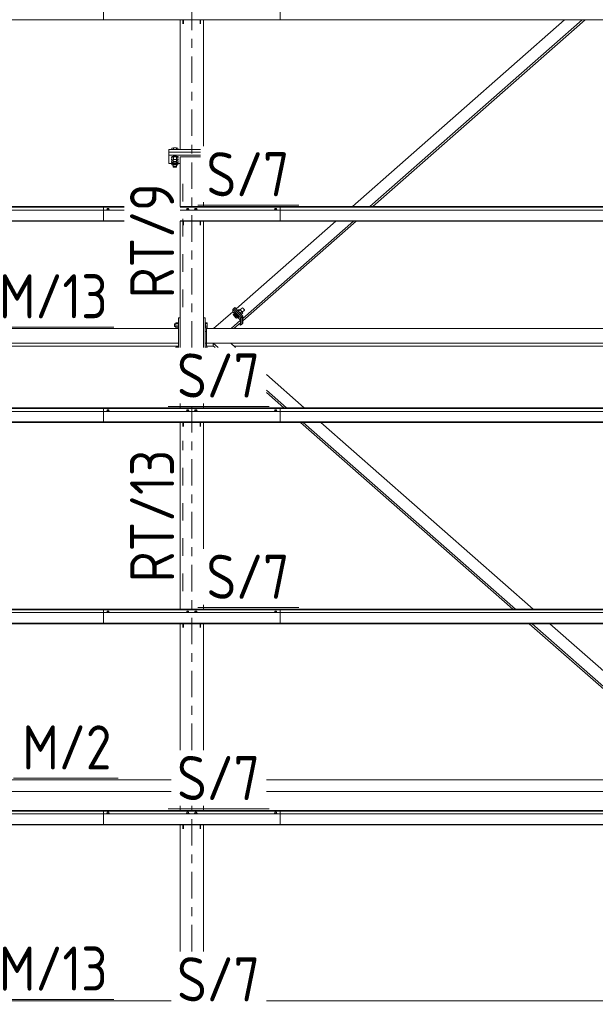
# Model space of a CAD drawing. Header units: millimetres. Extents: x -76 to 1111, y -178 to 661.
# Tile 84 of 91: x 580 to 619, y 452 to 519. Entities that reach past the tile are written whole.
import ezdxf

# ---------------------------------------------------------------- set-up
doc = ezdxf.new("R2010")
doc.units = ezdxf.units.MM
doc.header["$LTSCALE"] = 0.6
for name, pattern in [('XKITLINE00', [0]), ('XKITLINE02', [4, 2, -2]), ('XKITLINE03', [6, 3, -1, 1, -1])]:
    doc.linetypes.add(name, pattern=pattern)
for name, color, linetype, lineweight in [('Bolt', 7, 'Continuous', 0), ('Part', 2, 'Continuous', 0), ('PartMark', 3, 'Continuous', 0), ('S-GRID', 1, 'Continuous', 0)]:
    doc.layers.add(name, color=color, linetype=linetype, lineweight=lineweight)
doc.styles.add('ISOCPEUR', font='ISOCPEUR.TTF')

msp = doc.modelspace()

# ---------------------------------------------------------------- linework, layer by layer
at = {"layer": 'Bolt', "color": 3, "linetype": 'XKITLINE00', "lineweight": 0}
for p, q in [((590.123, 509.827), (590.093, 509.804)), ((590.209, 510.419), (590.105, 510.381)), ((590.105, 510.31), (590.105, 510.381)), ((590.203, 509.844), (590.123, 509.827)), ((590.313, 509.85), (590.203, 509.844)), ((590.209, 510.31), (590.209, 510.419)), ((590.417, 510.419), (590.209, 510.419)), ((590.423, 509.844), (590.313, 509.85)), ((590.417, 510.31), (590.417, 510.419)), ((590.521, 510.381), (590.417, 510.419)), ((590.504, 509.827), (590.423, 509.844)), ((590.533, 509.804), (590.504, 509.827)), ((590.521, 510.31), (590.521, 510.381)), ((590.093, 509.765), (590.093, 509.804)), ((590.093, 509.765), (590.123, 509.788)), ((590.105, 509.756), (590.093, 509.765)), ((590.093, 509.638), (590.105, 509.647)), ((590.093, 509.599), (590.093, 509.638)), ((590.093, 509.599), (590.105, 509.608)), ((590.105, 509.589), (590.093, 509.599)), ((590.093, 509.471), (590.105, 509.481)), ((590.093, 509.432), (590.093, 509.471)), ((590.093, 509.432), (590.105, 509.442)), ((590.105, 509.423), (590.093, 509.432)), ((590.209, 509.802), (590.105, 509.765)), ((590.105, 509.765), (590.105, 509.247)), ((590.105, 509.579), (590.209, 509.617)), ((590.105, 509.579), (590.193, 509.548)), ((590.105, 509.413), (590.2, 509.447)), ((590.105, 509.413), (590.193, 509.381)), ((590.105, 509.247), (590.2, 509.281)), ((590.105, 509.247), (590.193, 509.215)), ((590.123, 509.788), (590.203, 509.805)), ((590.193, 509.452), (590.193, 509.579)), ((590.193, 509.452), (590.209, 509.464)), ((590.209, 509.439), (590.193, 509.452)), ((590.193, 509.286), (590.193, 509.413)), ((590.193, 509.286), (590.209, 509.298)), ((590.209, 509.273), (590.193, 509.286)), ((590.193, 509.119), (590.193, 509.247)), ((590.203, 509.805), (590.313, 509.811)), ((590.209, 509.617), (590.209, 509.802)), ((590.417, 509.802), (590.209, 509.802)), ((590.209, 509.617), (590.417, 509.617)), ((590.209, 509.464), (590.253, 509.474)), ((590.253, 509.43), (590.209, 509.439)), ((590.209, 509.298), (590.253, 509.307)), ((590.253, 509.264), (590.209, 509.273)), ((590.253, 509.474), (590.313, 509.477)), ((590.313, 509.427), (590.253, 509.43)), ((590.253, 509.307), (590.313, 509.311)), ((590.313, 509.261), (590.253, 509.264)), ((590.253, 509.141), (590.313, 509.144)), ((590.313, 509.811), (590.423, 509.805)), ((590.313, 509.477), (590.373, 509.474)), ((590.373, 509.43), (590.313, 509.427)), ((590.313, 509.311), (590.373, 509.307)), ((590.373, 509.264), (590.313, 509.261)), ((590.313, 509.144), (590.373, 509.141)), ((590.373, 509.474), (590.417, 509.464)), ((590.417, 509.439), (590.373, 509.43)), ((590.373, 509.307), (590.417, 509.298)), ((590.417, 509.273), (590.373, 509.264)), ((590.417, 509.617), (590.417, 509.802)), ((590.521, 509.765), (590.417, 509.802)), ((590.521, 509.579), (590.417, 509.617)), ((590.417, 509.464), (590.433, 509.452)), ((590.433, 509.452), (590.417, 509.439)), ((590.417, 509.298), (590.433, 509.286)), ((590.433, 509.286), (590.417, 509.273)), ((590.423, 509.805), (590.504, 509.788)), ((590.521, 509.413), (590.427, 509.447)), ((590.521, 509.247), (590.427, 509.281)), ((590.433, 509.452), (590.433, 509.579)), ((590.433, 509.548), (590.521, 509.579)), ((590.433, 509.286), (590.433, 509.413)), ((590.433, 509.381), (590.521, 509.413)), ((590.433, 509.119), (590.433, 509.247)), ((590.433, 509.215), (590.521, 509.247)), ((590.504, 509.788), (590.533, 509.765)), ((590.533, 509.765), (590.521, 509.756)), ((590.521, 509.579), (590.521, 509.765)), ((590.521, 509.647), (590.533, 509.638)), ((590.521, 509.608), (590.533, 509.599)), ((590.533, 509.599), (590.521, 509.589)), ((590.521, 509.579), (590.521, 509.247)), ((590.521, 509.481), (590.533, 509.471)), ((590.521, 509.442), (590.533, 509.432)), ((590.533, 509.432), (590.521, 509.423)), ((590.533, 509.765), (590.533, 509.804)), ((590.533, 509.599), (590.533, 509.638)), ((590.533, 509.432), (590.533, 509.471)), ((590.193, 509.119), (590.209, 509.132)), ((590.209, 509.107), (590.193, 509.119)), ((590.209, 509.132), (590.253, 509.141)), ((590.253, 509.098), (590.209, 509.107)), ((590.313, 509.094), (590.253, 509.098)), ((590.373, 509.098), (590.313, 509.094)), ((590.373, 509.141), (590.417, 509.132)), ((590.417, 509.107), (590.373, 509.098)), ((590.417, 509.132), (590.433, 509.119)), ((590.433, 509.119), (590.417, 509.107)), ((585.708, 506.215), (585.654, 506.195)), ((585.654, 506.195), (585.654, 506.176)), ((585.711, 506.279), (585.703, 506.273)), ((585.703, 506.273), (585.703, 506.213)), ((585.818, 506.215), (585.708, 506.215)), ((585.708, 506.215), (585.708, 506.176)), ((585.733, 506.284), (585.711, 506.279)), ((585.763, 506.285), (585.733, 506.284)), ((585.793, 506.284), (585.763, 506.285)), ((585.815, 506.279), (585.793, 506.284)), ((585.823, 506.273), (585.815, 506.279)), ((585.873, 506.195), (585.818, 506.215)), ((585.818, 506.215), (585.818, 506.176)), ((585.823, 506.213), (585.823, 506.273)), ((585.873, 506.176), (585.873, 506.195)), ((591.133, 506.215), (591.079, 506.195)), ((591.079, 506.195), (591.079, 506.176)), ((591.136, 506.279), (591.128, 506.273)), ((591.128, 506.213), (591.128, 506.273)), ((591.243, 506.215), (591.133, 506.215)), ((591.133, 506.215), (591.133, 506.176)), ((591.158, 506.284), (591.136, 506.279)), ((591.188, 506.285), (591.158, 506.284)), ((591.218, 506.284), (591.188, 506.285)), ((591.24, 506.279), (591.218, 506.284)), ((591.248, 506.273), (591.24, 506.279)), ((591.298, 506.195), (591.243, 506.215)), ((591.243, 506.215), (591.243, 506.176)), ((591.248, 506.213), (591.248, 506.273)), ((591.298, 506.176), (591.298, 506.195)), ((591.683, 506.215), (591.629, 506.195)), ((591.629, 506.195), (591.629, 506.176)), ((591.686, 506.279), (591.678, 506.273)), ((591.678, 506.213), (591.678, 506.273)), ((591.793, 506.215), (591.683, 506.215)), ((591.683, 506.215), (591.683, 506.176)), ((591.708, 506.284), (591.686, 506.279)), ((591.738, 506.285), (591.708, 506.284)), ((591.768, 506.284), (591.738, 506.285)), ((591.79, 506.279), (591.768, 506.284)), ((591.798, 506.273), (591.79, 506.279)), ((591.848, 506.195), (591.793, 506.215)), ((591.793, 506.215), (591.793, 506.176)), ((591.798, 506.213), (591.798, 506.273)), ((591.848, 506.176), (591.848, 506.195)), ((597.108, 506.215), (597.054, 506.195)), ((597.054, 506.195), (597.054, 506.176)), ((597.111, 506.279), (597.103, 506.273)), ((597.103, 506.273), (597.103, 506.213)), ((597.218, 506.215), (597.108, 506.215)), ((597.108, 506.215), (597.108, 506.176)), ((597.133, 506.284), (597.111, 506.279)), ((597.163, 506.285), (597.133, 506.284)), ((597.193, 506.284), (597.163, 506.285)), ((597.215, 506.279), (597.193, 506.284)), ((597.223, 506.273), (597.215, 506.279)), ((597.273, 506.195), (597.218, 506.215)), ((597.218, 506.215), (597.218, 506.176)), ((597.223, 506.213), (597.223, 506.273)), ((597.273, 506.176), (597.273, 506.195)), ((594.381, 499.149), (594.288, 499.067)), ((594.439, 499.117), (594.346, 499.035)), ((594.373, 499.158), (594.395, 499.177)), ((594.373, 499.158), (594.39, 499.159)), ((594.378, 499.146), (594.373, 499.158)), ((594.439, 499.117), (594.381, 499.149)), ((594.39, 499.159), (594.435, 499.124)), ((594.412, 499.178), (594.395, 499.177)), ((594.457, 499.143), (594.412, 499.178)), ((594.435, 499.124), (594.497, 499.062)), ((594.555, 498.991), (594.439, 499.117)), ((594.519, 499.081), (594.457, 499.143)), ((594.693, 499.424), (594.594, 499.337)), ((594.751, 499.392), (594.636, 499.291)), ((594.751, 499.392), (594.693, 499.424)), ((594.867, 499.266), (594.751, 499.392)), ((594.867, 499.266), (594.752, 499.165)), ((594.758, 499.385), (594.913, 499.521)), ((594.826, 499.085), (594.925, 499.172)), ((594.925, 499.172), (594.867, 499.266)), ((594.886, 499.234), (595.047, 499.376)), ((594.922, 499.522), (594.913, 499.521)), ((594.946, 499.503), (594.922, 499.522)), ((594.98, 499.469), (594.946, 499.503)), ((595.013, 499.43), (594.98, 499.469)), ((595.038, 499.396), (595.013, 499.43)), ((595.047, 499.376), (595.038, 499.396)), ((590.294, 498.44), (590.294, 498.438)), ((590.294, 498.44), (590.374, 498.44)), ((590.294, 498.438), (590.294, 498.245)), ((590.374, 498.512), (590.374, 498.173)), ((590.374, 498.512), (590.534, 498.512)), ((590.374, 498.458), (590.534, 498.458)), ((590.534, 498.523), (590.534, 498.518)), ((590.534, 498.523), (590.564, 498.523)), ((590.534, 498.518), (590.534, 498.162)), ((592.263, 498.44), (592.264, 498.44)), ((592.364, 498.523), (592.394, 498.523)), ((592.394, 498.523), (592.394, 498.162)), ((592.394, 498.512), (592.519, 498.512)), ((592.394, 498.458), (592.519, 498.458)), ((592.519, 498.512), (592.519, 498.173)), ((594.346, 498.973), (594.288, 499.067)), ((594.288, 499.067), (594.346, 499.035)), ((594.346, 499.035), (594.462, 498.91)), ((594.462, 498.847), (594.346, 498.973)), ((594.555, 498.991), (594.462, 498.91)), ((594.462, 498.91), (594.52, 498.815)), ((594.52, 498.815), (594.462, 498.847)), ((594.497, 499.062), (594.559, 498.989)), ((594.581, 499.009), (594.519, 499.081)), ((594.612, 498.897), (594.52, 498.815)), ((594.612, 498.897), (594.555, 498.991)), ((594.559, 498.989), (594.604, 498.926)), ((594.626, 498.945), (594.581, 499.009)), ((594.604, 498.887), (594.603, 498.888)), ((594.604, 498.926), (594.62, 498.889)), ((594.62, 498.889), (594.604, 498.887)), ((594.62, 498.889), (594.643, 498.908)), ((594.643, 498.908), (594.626, 498.945)), ((590.294, 498.245), (590.374, 498.245)), ((590.374, 498.289), (590.534, 498.289)), ((590.374, 498.173), (590.534, 498.173)), ((590.534, 498.162), (590.564, 498.162)), ((592.263, 498.318), (592.264, 498.318)), ((592.263, 498.245), (592.264, 498.245)), ((592.263, 498.118), (592.264, 498.118)), ((592.364, 498.162), (592.394, 498.162)), ((592.394, 498.289), (592.519, 498.289)), ((592.394, 498.173), (592.519, 498.173)), ((590.374, 496.849), (590.374, 496.824)), ((590.374, 496.849), (590.534, 496.849)), ((590.534, 496.861), (590.534, 496.856)), ((590.534, 496.861), (590.564, 496.861)), ((590.534, 496.856), (590.534, 496.824)), ((592.263, 496.918), (592.264, 496.918)), ((592.364, 496.861), (592.394, 496.861)), ((592.394, 496.861), (592.394, 496.824)), ((592.394, 496.849), (592.519, 496.849)), ((592.519, 496.849), (592.519, 496.824)), ((585.708, 492.52), (585.654, 492.501)), ((585.654, 492.501), (585.654, 492.482)), ((585.711, 492.585), (585.703, 492.579)), ((585.703, 492.579), (585.703, 492.519)), ((585.818, 492.52), (585.708, 492.52)), ((585.708, 492.52), (585.708, 492.482)), ((585.733, 492.59), (585.711, 492.585)), ((585.763, 492.591), (585.733, 492.59)), ((585.793, 492.59), (585.763, 492.591)), ((585.815, 492.585), (585.793, 492.59)), ((585.823, 492.579), (585.815, 492.585)), ((585.873, 492.501), (585.818, 492.52)), ((585.818, 492.52), (585.818, 492.482)), ((585.823, 492.519), (585.823, 492.579)), ((585.873, 492.482), (585.873, 492.501)), ((591.133, 492.52), (591.079, 492.501)), ((591.079, 492.501), (591.079, 492.482)), ((591.136, 492.585), (591.128, 492.579)), ((591.128, 492.519), (591.128, 492.579)), ((591.243, 492.52), (591.133, 492.52)), ((591.133, 492.52), (591.133, 492.482)), ((591.158, 492.59), (591.136, 492.585)), ((591.188, 492.591), (591.158, 492.59)), ((591.218, 492.59), (591.188, 492.591)), ((591.24, 492.585), (591.218, 492.59)), ((591.248, 492.579), (591.24, 492.585)), ((591.298, 492.501), (591.243, 492.52)), ((591.243, 492.52), (591.243, 492.482)), ((591.248, 492.519), (591.248, 492.579)), ((591.298, 492.482), (591.298, 492.501)), ((591.683, 492.52), (591.629, 492.501)), ((591.629, 492.501), (591.629, 492.482)), ((591.686, 492.585), (591.678, 492.579)), ((591.678, 492.519), (591.678, 492.579)), ((591.793, 492.52), (591.683, 492.52)), ((591.683, 492.52), (591.683, 492.482)), ((591.708, 492.59), (591.686, 492.585)), ((591.738, 492.591), (591.708, 492.59)), ((591.768, 492.59), (591.738, 492.591)), ((591.79, 492.585), (591.768, 492.59)), ((591.798, 492.579), (591.79, 492.585)), ((591.848, 492.501), (591.793, 492.52)), ((591.793, 492.52), (591.793, 492.482)), ((591.798, 492.519), (591.798, 492.579)), ((591.848, 492.482), (591.848, 492.501)), ((597.108, 492.52), (597.054, 492.501)), ((597.054, 492.501), (597.054, 492.482)), ((597.111, 492.585), (597.103, 492.579)), ((597.103, 492.579), (597.103, 492.519)), ((597.218, 492.52), (597.108, 492.52)), ((597.108, 492.52), (597.108, 492.482)), ((597.133, 492.59), (597.111, 492.585)), ((597.163, 492.591), (597.133, 492.59)), ((597.193, 492.59), (597.163, 492.591)), ((597.215, 492.585), (597.193, 492.59)), ((597.223, 492.579), (597.215, 492.585)), ((597.273, 492.501), (597.218, 492.52)), ((597.218, 492.52), (597.218, 492.482)), ((597.223, 492.519), (597.223, 492.579)), ((597.273, 492.482), (597.273, 492.501)), ((585.708, 478.826), (585.654, 478.807)), ((585.654, 478.807), (585.654, 478.788)), ((585.711, 478.891), (585.703, 478.885)), ((585.703, 478.885), (585.703, 478.824)), ((585.818, 478.826), (585.708, 478.826)), ((585.708, 478.826), (585.708, 478.788)), ((585.733, 478.896), (585.711, 478.891)), ((585.763, 478.897), (585.733, 478.896)), ((585.793, 478.896), (585.763, 478.897)), ((585.815, 478.891), (585.793, 478.896)), ((585.823, 478.885), (585.815, 478.891)), ((585.873, 478.807), (585.818, 478.826)), ((585.818, 478.826), (585.818, 478.788)), ((585.823, 478.824), (585.823, 478.885)), ((585.873, 478.788), (585.873, 478.807)), ((591.133, 478.826), (591.079, 478.807)), ((591.079, 478.807), (591.079, 478.788)), ((591.136, 478.891), (591.128, 478.885)), ((591.128, 478.824), (591.128, 478.885)), ((591.243, 478.826), (591.133, 478.826)), ((591.133, 478.826), (591.133, 478.788)), ((591.158, 478.896), (591.136, 478.891)), ((591.188, 478.897), (591.158, 478.896)), ((591.218, 478.896), (591.188, 478.897)), ((591.24, 478.891), (591.218, 478.896)), ((591.248, 478.885), (591.24, 478.891)), ((591.298, 478.807), (591.243, 478.826)), ((591.243, 478.826), (591.243, 478.788)), ((591.248, 478.824), (591.248, 478.885)), ((591.298, 478.788), (591.298, 478.807)), ((591.683, 478.826), (591.629, 478.807)), ((591.629, 478.807), (591.629, 478.788)), ((591.686, 478.891), (591.678, 478.885)), ((591.678, 478.824), (591.678, 478.885)), ((591.793, 478.826), (591.683, 478.826)), ((591.683, 478.826), (591.683, 478.788)), ((591.708, 478.896), (591.686, 478.891)), ((591.738, 478.897), (591.708, 478.896)), ((591.768, 478.896), (591.738, 478.897)), ((591.79, 478.891), (591.768, 478.896)), ((591.798, 478.885), (591.79, 478.891)), ((591.848, 478.807), (591.793, 478.826)), ((591.793, 478.826), (591.793, 478.788)), ((591.798, 478.824), (591.798, 478.885)), ((591.848, 478.788), (591.848, 478.807)), ((597.108, 478.826), (597.054, 478.807)), ((597.054, 478.807), (597.054, 478.788)), ((597.111, 478.891), (597.103, 478.885)), ((597.103, 478.885), (597.103, 478.824)), ((597.218, 478.826), (597.108, 478.826)), ((597.108, 478.826), (597.108, 478.788)), ((597.133, 478.896), (597.111, 478.891)), ((597.163, 478.897), (597.133, 478.896)), ((597.193, 478.896), (597.163, 478.897)), ((597.215, 478.891), (597.193, 478.896)), ((597.223, 478.885), (597.215, 478.891)), ((597.273, 478.807), (597.218, 478.826)), ((597.218, 478.826), (597.218, 478.788)), ((597.223, 478.824), (597.223, 478.885)), ((597.273, 478.788), (597.273, 478.807)), ((585.708, 465.132), (585.654, 465.112)), ((585.654, 465.112), (585.654, 465.094)), ((585.711, 465.197), (585.703, 465.191)), ((585.703, 465.191), (585.703, 465.13)), ((585.818, 465.132), (585.708, 465.132)), ((585.708, 465.132), (585.708, 465.094)), ((585.733, 465.202), (585.711, 465.197)), ((585.763, 465.203), (585.733, 465.202)), ((585.793, 465.202), (585.763, 465.203)), ((585.815, 465.197), (585.793, 465.202)), ((585.823, 465.191), (585.815, 465.197)), ((585.873, 465.112), (585.818, 465.132)), ((585.818, 465.132), (585.818, 465.094)), ((585.823, 465.13), (585.823, 465.191)), ((585.873, 465.094), (585.873, 465.112)), ((591.133, 465.132), (591.079, 465.112)), ((591.079, 465.112), (591.079, 465.094)), ((591.136, 465.197), (591.128, 465.191)), ((591.128, 465.13), (591.128, 465.191)), ((591.243, 465.132), (591.133, 465.132)), ((591.133, 465.132), (591.133, 465.094)), ((591.158, 465.202), (591.136, 465.197)), ((591.188, 465.203), (591.158, 465.202)), ((591.218, 465.202), (591.188, 465.203)), ((591.24, 465.197), (591.218, 465.202)), ((591.248, 465.191), (591.24, 465.197)), ((591.298, 465.112), (591.243, 465.132)), ((591.243, 465.132), (591.243, 465.094)), ((591.248, 465.13), (591.248, 465.191)), ((591.298, 465.094), (591.298, 465.112)), ((591.683, 465.132), (591.629, 465.112)), ((591.629, 465.112), (591.629, 465.094)), ((591.686, 465.197), (591.678, 465.191)), ((591.678, 465.13), (591.678, 465.191)), ((591.793, 465.132), (591.683, 465.132)), ((591.683, 465.132), (591.683, 465.094)), ((591.708, 465.202), (591.686, 465.197)), ((591.738, 465.203), (591.708, 465.202)), ((591.768, 465.202), (591.738, 465.203)), ((591.79, 465.197), (591.768, 465.202)), ((591.798, 465.191), (591.79, 465.197)), ((591.848, 465.112), (591.793, 465.132)), ((591.793, 465.132), (591.793, 465.094)), ((591.798, 465.13), (591.798, 465.191)), ((591.848, 465.094), (591.848, 465.112)), ((597.108, 465.132), (597.054, 465.112)), ((597.054, 465.112), (597.054, 465.094)), ((597.111, 465.197), (597.103, 465.191)), ((597.103, 465.191), (597.103, 465.13)), ((597.218, 465.132), (597.108, 465.132)), ((597.108, 465.132), (597.108, 465.094)), ((597.133, 465.202), (597.111, 465.197)), ((597.163, 465.203), (597.133, 465.202)), ((597.193, 465.202), (597.163, 465.203)), ((597.215, 465.197), (597.193, 465.202)), ((597.223, 465.191), (597.215, 465.197)), ((597.273, 465.112), (597.218, 465.132)), ((597.218, 465.132), (597.218, 465.094)), ((597.223, 465.13), (597.223, 465.191)), ((597.273, 465.094), (597.273, 465.112))]:
    msp.add_line(p, q, dxfattribs=at)
at = {"layer": 'Part', "color": 2, "linetype": 'XKITLINE00', "lineweight": 0}
for p, q in [((585.463, 520.112), (585.463, 519.116)), ((597.463, 519.116), (597.463, 520.112)), ((534.663, 519.116), (597.463, 519.116)), ((585.463, 519.116), (649.193, 519.116)), ((590.663, 510.31), (590.663, 519.116)), ((590.863, 518.848), (590.863, 519.116)), ((590.893, 518.848), (590.893, 519.116)), ((592.033, 518.848), (592.033, 519.116)), ((592.063, 518.848), (592.063, 519.116)), ((592.263, 510.518), (592.263, 519.116)), ((602.386, 506.418), (616.819, 519.116)), ((603.582, 506.418), (618.015, 519.116)), ((603.772, 506.418), (618.204, 519.116)), ((592.063, 510.31), (589.913, 510.31)), ((589.913, 510.31), (589.913, 510.114)), ((592.063, 510.114), (589.913, 510.114)), ((589.913, 510.114), (589.913, 509.355)), ((589.913, 510.114), (592.063, 510.114)), ((589.913, 509.918), (592.063, 509.918)), ((589.913, 509.355), (590.663, 509.355)), ((590.663, 506.418), (590.663, 509.804)), ((592.063, 509.804), (590.663, 509.804)), ((592.263, 506.418), (592.263, 506.718)), ((529.463, 506.418), (586.863, 506.418)), ((529.463, 506.398), (586.863, 506.398)), ((529.463, 506.371), (586.863, 506.371)), ((529.463, 506.176), (586.863, 506.176)), ((585.463, 506.418), (585.463, 505.421)), ((585.463, 506.418), (586.863, 506.418)), ((585.463, 506.398), (586.863, 506.398)), ((585.463, 506.371), (586.863, 506.371)), ((585.463, 506.176), (586.863, 506.176)), ((590.663, 506.418), (641.863, 506.418)), ((590.663, 506.418), (597.463, 506.418)), ((590.663, 506.398), (641.863, 506.398)), ((590.663, 506.398), (597.463, 506.398)), ((590.663, 506.371), (641.863, 506.371)), ((590.663, 506.371), (597.463, 506.371)), ((590.663, 506.176), (641.863, 506.176)), ((590.663, 506.176), (597.463, 506.176)), ((597.463, 505.421), (597.463, 506.418)), ((529.463, 505.453), (586.863, 505.453)), ((529.463, 505.421), (586.863, 505.421)), ((585.463, 505.453), (586.863, 505.453)), ((585.463, 505.421), (586.863, 505.421)), ((590.663, 505.453), (641.863, 505.453)), ((590.663, 505.453), (597.463, 505.453)), ((590.663, 505.421), (641.863, 505.421)), ((590.663, 496.824), (590.663, 505.421)), ((590.663, 505.421), (597.463, 505.421)), ((590.863, 505.154), (590.863, 505.421)), ((590.893, 505.154), (590.893, 505.421)), ((592.033, 505.154), (592.033, 505.421)), ((592.063, 505.154), (592.063, 505.421)), ((592.263, 496.824), (592.263, 505.421)), ((594.479, 499.461), (601.254, 505.421)), ((594.935, 498.81), (602.45, 505.421)), ((594.935, 498.644), (602.639, 505.421)), ((592.945, 498.111), (594.251, 499.261)), ((594.326, 499.482), (594.251, 499.417)), ((594.251, 499.417), (594.786, 498.835)), ((594.251, 499.417), (594.251, 499.261)), ((594.786, 498.679), (594.251, 499.261)), ((594.326, 499.482), (594.4, 499.548)), ((594.326, 499.482), (594.861, 498.9)), ((594.326, 499.482), (594.861, 498.9)), ((594.4, 499.548), (594.935, 498.966)), ((590.564, 498.111), (590.564, 498.838)), ((590.564, 498.838), (590.663, 498.838)), ((592.364, 498.838), (592.264, 498.838)), ((592.264, 498.838), (592.264, 496.824)), ((592.364, 496.824), (592.364, 498.838)), ((594.141, 498.111), (594.786, 498.679)), ((594.33, 498.111), (594.786, 498.513)), ((594.707, 498.443), (594.786, 498.357)), ((594.786, 498.835), (594.861, 498.9)), ((594.786, 498.357), (594.786, 498.835)), ((594.786, 498.513), (594.786, 498.679)), ((594.861, 498.9), (594.935, 498.966)), ((594.861, 498.9), (594.861, 498.422)), ((594.861, 498.422), (594.861, 498.9)), ((594.861, 498.422), (594.935, 498.488)), ((594.935, 498.966), (594.935, 498.488)), ((594.935, 498.644), (594.935, 498.81)), ((590.564, 498.111), (536.463, 498.111)), ((590.564, 497.133), (590.564, 498.111)), ((592.263, 497.918), (592.264, 497.918)), ((592.364, 497.918), (592.463, 497.918)), ((645.564, 498.111), (592.463, 498.111)), ((592.463, 496.925), (592.463, 498.111)), ((594.786, 498.357), (594.861, 498.422)), ((536.463, 497.133), (590.564, 497.133)), ((590.564, 497.133), (590.564, 496.824)), ((592.263, 497.118), (592.264, 497.118)), ((592.364, 497.118), (592.463, 497.118)), ((592.463, 497.133), (645.564, 497.133)), ((592.921, 496.946), (592.921, 497.112)), ((592.921, 497.112), (594.117, 497.112)), ((592.921, 497.112), (593.248, 496.824)), ((594.117, 497.112), (594.445, 496.824)), ((590.564, 496.925), (536.463, 496.925)), ((592.463, 496.925), (592.944, 496.925)), ((592.921, 496.946), (593.059, 496.824)), ((594.33, 496.925), (645.564, 496.925)), ((596.535, 494.985), (599.105, 492.724)), ((596.535, 493.932), (597.909, 492.724)), ((596.535, 493.766), (597.72, 492.724)), ((529.463, 492.724), (597.463, 492.724)), ((529.463, 492.704), (597.463, 492.704)), ((529.463, 492.677), (597.463, 492.677)), ((529.463, 492.482), (597.463, 492.482)), ((585.463, 492.724), (585.463, 491.727)), ((585.463, 492.724), (649.193, 492.724)), ((585.463, 492.704), (649.193, 492.704)), ((585.463, 492.677), (649.193, 492.677)), ((585.463, 492.482), (649.193, 492.482)), ((590.663, 492.724), (590.663, 493.024)), ((592.263, 492.724), (592.263, 493.024)), ((597.463, 491.727), (597.463, 492.724)), ((529.463, 491.759), (597.463, 491.759)), ((529.463, 491.727), (597.463, 491.727)), ((585.463, 491.759), (649.193, 491.759)), ((585.463, 491.727), (649.193, 491.727)), ((590.663, 479.03), (590.663, 491.727)), ((590.863, 491.46), (590.863, 491.727)), ((590.893, 491.46), (590.893, 491.727)), ((592.033, 491.46), (592.033, 491.727)), ((592.063, 491.46), (592.063, 491.727)), ((592.263, 483.13), (592.263, 491.727)), ((598.852, 491.727), (613.285, 479.03)), ((599.041, 491.727), (613.474, 479.03)), ((600.238, 491.727), (614.671, 479.03)), ((529.463, 479.03), (597.463, 479.03)), ((529.463, 479.01), (597.463, 479.01)), ((585.463, 479.03), (585.463, 478.033)), ((585.463, 479.03), (649.193, 479.03)), ((585.463, 479.01), (649.193, 479.01)), ((592.263, 479.03), (592.263, 479.33)), ((597.463, 478.033), (597.463, 479.03)), ((529.463, 478.983), (597.463, 478.983)), ((529.463, 478.788), (597.463, 478.788)), ((585.463, 478.983), (649.193, 478.983)), ((585.463, 478.788), (649.193, 478.788)), ((529.463, 478.064), (597.463, 478.064)), ((529.463, 478.033), (597.463, 478.033)), ((585.463, 478.064), (649.193, 478.064)), ((585.463, 478.033), (649.193, 478.033)), ((590.663, 469.436), (590.663, 478.033)), ((590.863, 477.766), (590.863, 478.033)), ((590.893, 477.766), (590.893, 478.033)), ((592.033, 477.766), (592.033, 478.033)), ((592.063, 477.766), (592.063, 478.033)), ((592.263, 469.436), (592.263, 478.033)), ((614.418, 478.033), (628.851, 465.336)), ((614.607, 478.033), (629.04, 465.336)), ((615.803, 478.033), (630.236, 465.336)), ((540.535, 467.418), (590.063, 467.418)), ((596.535, 467.418), (626.484, 467.418)), ((540.535, 466.618), (590.063, 466.618)), ((596.535, 466.618), (627.393, 466.618)), ((590.663, 465.336), (590.663, 465.636)), ((592.263, 465.336), (592.263, 465.636)), ((529.463, 465.336), (597.463, 465.336)), ((529.463, 465.316), (597.463, 465.316)), ((529.463, 465.289), (597.463, 465.289)), ((529.463, 465.094), (597.463, 465.094)), ((585.463, 465.336), (585.463, 464.339)), ((585.463, 465.336), (649.193, 465.336)), ((585.463, 465.316), (649.193, 465.316)), ((585.463, 465.289), (649.193, 465.289)), ((585.463, 465.094), (649.193, 465.094)), ((597.463, 464.339), (597.463, 465.336)), ((529.463, 464.37), (597.463, 464.37)), ((529.463, 464.339), (597.463, 464.339)), ((585.463, 464.37), (636.145, 464.37)), ((585.463, 464.339), (636.117, 464.339)), ((590.663, 455.741), (590.663, 464.339)), ((590.863, 464.072), (590.863, 464.339)), ((590.893, 464.072), (590.893, 464.339)), ((592.033, 464.072), (592.033, 464.339)), ((592.063, 464.072), (592.063, 464.339)), ((592.263, 455.741), (592.263, 464.339)), ((590.063, 452.369), (540.535, 452.369)), ((645.564, 452.369), (596.535, 452.369))]:
    msp.add_line(p, q, dxfattribs=at)
at = {"layer": 'PartMark', "color": 1, "linetype": 'XKITLINE02', "lineweight": 0}
for p, q in [((590.863, 499.571), (590.863, 508.505)), ((590.863, 480.247), (590.863, 490.471))]:
    msp.add_line(p, q, dxfattribs=at)
at = {"layer": 'PartMark', "color": 1, "linetype": 'XKITLINE00', "lineweight": 0}
for p, q in [((591.863, 506.518), (598.735, 506.518)), ((577.745, 498.211), (586.164, 498.211)), ((589.863, 492.824), (596.735, 492.824)), ((591.863, 479.13), (598.735, 479.13)), ((579.334, 467.518), (586.463, 467.518)), ((589.863, 465.436), (596.735, 465.436)), ((577.744, 452.469), (586.163, 452.469))]:
    msp.add_line(p, q, dxfattribs=at)
at = {"layer": 'S-GRID', "color": 1, "linetype": 'XKITLINE03', "lineweight": 0}
for p, q in [((591.463, 496.824), (591.463, 520.412)), ((591.463, 469.436), (591.463, 493.024)), ((591.463, 455.741), (591.463, 465.636))]:
    msp.add_line(p, q, dxfattribs=at)

# ---------------------------------------------------------------- texts
at = {"layer": 'PartMark', "color": 1, "style": 'ISOCPEUR', "width": 0.85}
for s, p in [('S/7', (592.463, 507.118)), ('M/13', (578.345, 498.811)), ('S/7', (590.463, 493.424)), ('S/7', (592.463, 479.73)), ('M/2', (579.934, 468.118)), ('S/7', (590.463, 466.036)), ('M/13', (578.344, 453.069)), ('S/7', (590.463, 452.341))]:
    msp.add_text(s, height=3, dxfattribs=at).set_placement(p)
for s, p in [('RT/9', (590.263, 500.171)), ('RT/13', (590.263, 480.847))]:
    msp.add_text(s, height=3, rotation=90.00021, dxfattribs=at).set_placement(p)

doc.saveas('drawing.dxf')
